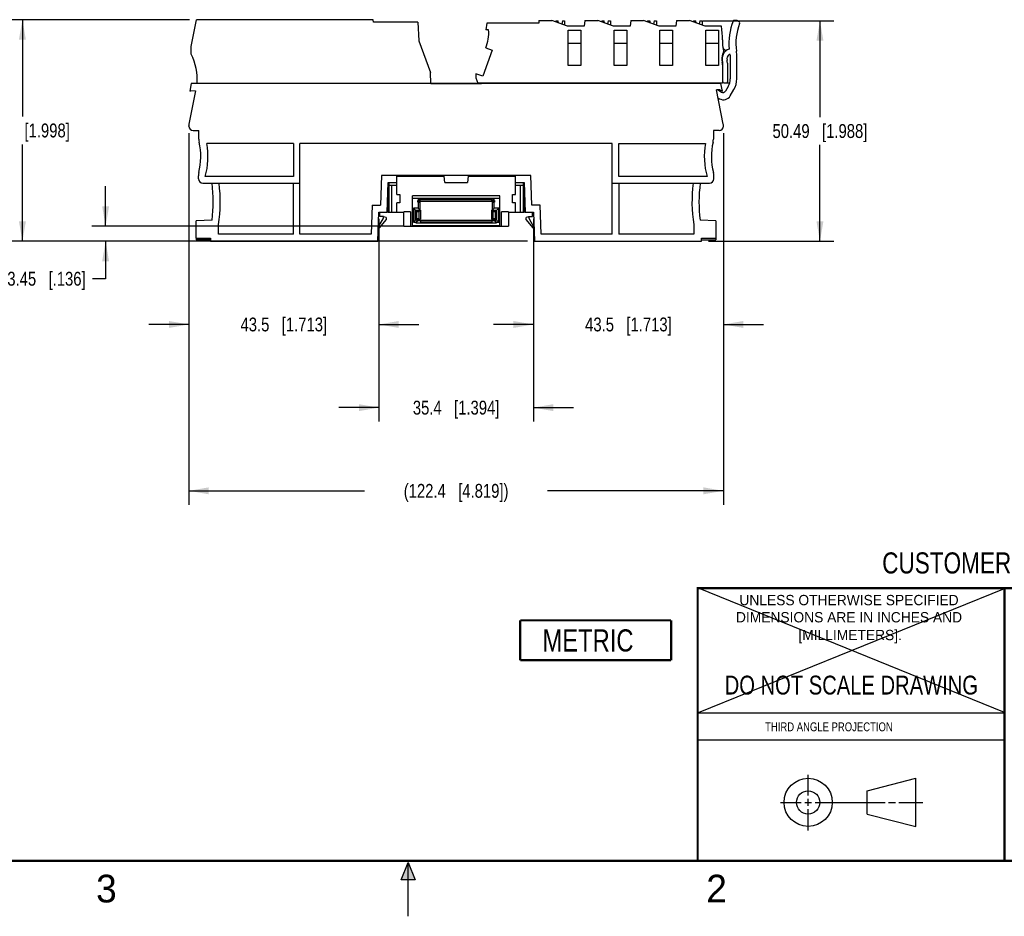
# Model space of a CAD drawing. Header units: inches. Extents: x 0 to 22, y 0 to 17.
# Tile 13 of 24: x 7.5 to 16.4, y 0 to 8.1. Entities that reach past the tile are written whole.
import ezdxf

# ---------------------------------------------------------------- set-up
doc = ezdxf.new("R2010")
doc.units = ezdxf.units.IN
doc.header["$LTSCALE"] = 1.21
doc.header["$MEASUREMENT"] = 0
doc.layers.get('0').update_dxf_attribs({"linetype": 'CONTINUOUS'})
doc.layers.add('DETAIL', color=7, linetype='CONTINUOUS')
doc.layers.add('DIMENSIONS', color=7, linetype='CONTINUOUS')
doc.styles.get("Standard").update_dxf_attribs({"font": 'txt', "width": 0.8})
doc.styles.add('TEXTSTYLE_2', font='txt')
doc.dimstyles.new('DIMSTYLE_1', dxfattribs={"dimtxt": 0.125, "dimasz": 0.18, "dimexe": 0.125, "dimexo": 0.0625, "dimgap": 0.0625, "dimtad": 0, "dimtih": 1, "dimtoh": 1, "dimdsep": 46, "dimtxsty": 'STANDARD', "dimblk": '_FILLED', "dimblk1": '_FILLED', "dimblk2": '_FILLED', "dimcen": 0.09, "dimadec": 0, "dimazin": 0, "dimtp": 0.02, "dimtm": 0.02, "dimtfac": 1, "dimtofl": 0, "dimtmove": 0, "dimatfit": 3, "dimldrblk": '_FILLED', "dimfxl": 1, "dimtolj": 1, "dimarcsym": 0})

# ---------------------------------------------------------------- blocks, each defined once
blk = doc.blocks.new('_FILLED')
at = {"color": 0, "linetype": 'BYBLOCK'}
blk.add_solid([(0, 0), (-1, 0.174), (-1, -0.174)], dxfattribs=at)
blk = doc.blocks.new('*D5')
at = {"layer": 'DIMENSIONS', "color": 2, "linetype": 'CONTINUOUS'}
for p, q in [((9.0285, 8.0844), (7.3982, 8.0844)), ((7.5232, 8.0844), (7.5232, 7.2104)), ((7.5232, 6.0864), (7.5232, 6.9604)), ((12.0763, 6.0864), (7.3982, 6.0864))]:
    blk.add_line(p, q, dxfattribs=at)
at = {"layer": 'DIMENSIONS', "color": 2, "linetype": 'CONTINUOUS', "xscale": 0.18, "yscale": 0.18, "zscale": 0.18}
for p, rotation in [((7.5232, 8.0844), 90), ((7.5232, 6.0864), 270)]:
    blk.add_blockref('_FILLED', p, dxfattribs=dict(at, rotation=rotation))
at = {"layer": 'DIMENSIONS', "color": 2, "linetype": 'CONTINUOUS', "insert": (7.5232, 7.1479), "char_height": 0.125, "width": 1.325, "attachment_point": 2, "line_spacing_factor": 0.9}
blk.add_mtext('50.75{\\Ftxt.shx;\\W1.000000;\\H0.125000; }[1.998]', dxfattribs=at)
blk = doc.blocks.new('*D6')
at = {"layer": 'DIMENSIONS', "color": 2, "linetype": 'CONTINUOUS'}
for p, q in [((9.0232, 7.0613), (9.0232, 5.2114)), ((10.7358, 6.2876), (10.7358, 5.2114)), ((9.0232, 5.3364), (8.6632, 5.3364)), ((10.7358, 5.3364), (11.0958, 5.3364))]:
    blk.add_line(p, q, dxfattribs=at)
at = {"layer": 'DIMENSIONS', "color": 2, "linetype": 'CONTINUOUS', "xscale": 0.18, "yscale": 0.18, "zscale": 0.18}
blk.add_blockref('_FILLED', (9.0232, 5.3364), dxfattribs=at)
at = {"layer": 'DIMENSIONS', "color": 2, "linetype": 'CONTINUOUS', "xscale": 0.18, "yscale": 0.18, "zscale": 0.18, "rotation": 180}
blk.add_blockref('_FILLED', (10.7358, 5.3364), dxfattribs=at)
at = {"layer": 'DIMENSIONS', "color": 2, "linetype": 'CONTINUOUS', "insert": (9.8795, 5.3989), "char_height": 0.125, "width": 1.225, "attachment_point": 2, "line_spacing_factor": 0.9}
blk.add_mtext('43.5{\\Ftxt.shx;\\W1.000000;\\H0.125000; }[1.713]', dxfattribs=at)
blk = doc.blocks.new('*D7')
at = {"layer": 'DIMENSIONS', "color": 2, "linetype": 'CONTINUOUS'}
for p, q in [((10.7358, 6.2876), (10.7358, 4.4614)), ((12.1295, 6.2876), (12.1295, 4.4614)), ((10.7358, 4.5864), (10.3758, 4.5864)), ((12.1295, 4.5864), (12.4895, 4.5864))]:
    blk.add_line(p, q, dxfattribs=at)
at = {"layer": 'DIMENSIONS', "color": 2, "linetype": 'CONTINUOUS', "xscale": 0.18, "yscale": 0.18, "zscale": 0.18}
blk.add_blockref('_FILLED', (10.7358, 4.5864), dxfattribs=at)
at = {"layer": 'DIMENSIONS', "color": 2, "linetype": 'CONTINUOUS', "xscale": 0.18, "yscale": 0.18, "zscale": 0.18, "rotation": 180}
blk.add_blockref('_FILLED', (12.1295, 4.5864), dxfattribs=at)
at = {"layer": 'DIMENSIONS', "color": 2, "linetype": 'CONTINUOUS', "insert": (11.4327, 4.6489), "char_height": 0.125, "width": 1.225, "attachment_point": 2, "line_spacing_factor": 0.9}
blk.add_mtext('35.4{\\Ftxt.shx;\\W1.000000;\\H0.125000; }[1.394]', dxfattribs=at)
blk = doc.blocks.new('*D8')
at = {"layer": 'DIMENSIONS', "color": 2, "linetype": 'CONTINUOUS'}
for p, q in [((13.8421, 7.0613), (13.8421, 5.2114)), ((12.1295, 6.2876), (12.1295, 5.2114)), ((12.1295, 5.3364), (11.7695, 5.3364)), ((13.8421, 5.3364), (14.2021, 5.3364))]:
    blk.add_line(p, q, dxfattribs=at)
at = {"layer": 'DIMENSIONS', "color": 2, "linetype": 'CONTINUOUS', "xscale": 0.18, "yscale": 0.18, "zscale": 0.18}
blk.add_blockref('_FILLED', (12.1295, 5.3364), dxfattribs=at)
at = {"layer": 'DIMENSIONS', "color": 2, "linetype": 'CONTINUOUS', "xscale": 0.18, "yscale": 0.18, "zscale": 0.18, "rotation": 180}
blk.add_blockref('_FILLED', (13.8421, 5.3364), dxfattribs=at)
at = {"layer": 'DIMENSIONS', "color": 2, "linetype": 'CONTINUOUS', "insert": (12.9858, 5.3989), "char_height": 0.125, "width": 1.225, "attachment_point": 2, "line_spacing_factor": 0.9}
blk.add_mtext('43.5{\\Ftxt.shx;\\W1.000000;\\H0.125000; }[1.713]', dxfattribs=at)
blk = doc.blocks.new('*D9')
at = {"layer": 'DIMENSIONS', "color": 2, "linetype": 'CONTINUOUS'}
for p, q in [((9.0232, 7.0613), (9.0232, 3.7114)), ((13.8421, 7.0613), (13.8421, 3.7114)), ((9.0232, 3.8364), (10.6077, 3.8364)), ((13.8421, 3.8364), (12.2577, 3.8364))]:
    blk.add_line(p, q, dxfattribs=at)
at = {"layer": 'DIMENSIONS', "color": 2, "linetype": 'CONTINUOUS', "xscale": 0.18, "yscale": 0.18, "zscale": 0.18, "rotation": 180.0000000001}
blk.add_blockref('_FILLED', (9.0232, 3.8364), dxfattribs=at)
at = {"layer": 'DIMENSIONS', "color": 2, "linetype": 'CONTINUOUS', "xscale": 0.18, "yscale": 0.18, "zscale": 0.18}
blk.add_blockref('_FILLED', (13.8421, 3.8364), dxfattribs=at)
at = {"layer": 'DIMENSIONS', "color": 2, "linetype": 'CONTINUOUS', "insert": (11.4327, 3.8989), "char_height": 0.125, "width": 1.525, "attachment_point": 2, "line_spacing_factor": 0.9}
blk.add_mtext('(122.4{\\Ftxt.shx;\\W1.000000;\\H0.125000; }[4.819])', dxfattribs=at)
blk = doc.blocks.new('*D10')
at = {"layer": 'DIMENSIONS', "color": 2, "linetype": 'CONTINUOUS'}
for p, q in [((8.2732, 6.2222), (8.2732, 6.5822)), ((10.9599, 6.2222), (8.1482, 6.2222)), ((9.1576, 6.0864), (8.1482, 6.0864)), ((8.2732, 6.0864), (8.2732, 5.7486)), ((8.2732, 5.7486), (8.1557, 5.7486))]:
    blk.add_line(p, q, dxfattribs=at)
at = {"layer": 'DIMENSIONS', "color": 2, "linetype": 'CONTINUOUS', "xscale": 0.18, "yscale": 0.18, "zscale": 0.18}
for p, rotation in [((8.2732, 6.2222), 270), ((8.2732, 6.0864), 90)]:
    blk.add_blockref('_FILLED', p, dxfattribs=dict(at, rotation=rotation))
at = {"layer": 'DIMENSIONS', "color": 2, "linetype": 'CONTINUOUS', "insert": (8.0932, 5.8111), "char_height": 0.125, "width": 1.125, "attachment_point": 3, "line_spacing_factor": 0.9}
blk.add_mtext('3.45{\\Ftxt.shx;\\W1.000000;\\H0.125000; }[.136]', dxfattribs=at)
blk = doc.blocks.new('*D11')
at = {"layer": 'DIMENSIONS', "color": 2, "linetype": 'CONTINUOUS'}
for p, q in [((13.6552, 8.0742), (14.8372, 8.0742)), ((14.7122, 8.0742), (14.7122, 7.2053)), ((14.7122, 6.0864), (14.7122, 6.9553)), ((13.7078, 6.0864), (14.8372, 6.0864))]:
    blk.add_line(p, q, dxfattribs=at)
at = {"layer": 'DIMENSIONS', "color": 2, "linetype": 'CONTINUOUS', "xscale": 0.18, "yscale": 0.18, "zscale": 0.18}
for p, rotation in [((14.7122, 8.0742), 90), ((14.7122, 6.0864), 270)]:
    blk.add_blockref('_FILLED', p, dxfattribs=dict(at, rotation=rotation))
at = {"layer": 'DIMENSIONS', "color": 2, "linetype": 'CONTINUOUS', "insert": (14.7122, 7.1428), "char_height": 0.125, "width": 1.325, "attachment_point": 2, "line_spacing_factor": 0.9}
blk.add_mtext('50.49{\\Ftxt.shx;\\W1.000000;\\H0.125000; }[1.988]', dxfattribs=at)
blk = doc.blocks.new('METRIC_BL2', base_point=(12.6902, 2.4887))
at = {"layer": 'DETAIL', "color": 7, "linetype": 'CONTINUOUS', "const_width": 0.02}
for points in [[(12.0102, 2.6687), (13.3702, 2.6687)], [(12.0102, 2.6687), (12.0102, 2.3087)], [(13.3702, 2.6687), (13.3702, 2.3087)], [(12.0102, 2.3087), (13.3702, 2.3087)]]:
    blk.add_lwpolyline(points, dxfattribs=at)
at = {"layer": 'DETAIL', "color": 2, "linetype": 'CONTINUOUS', "width": 0.8}
blk.add_text('METRIC', height=0.2, dxfattribs=at).set_placement((12.2115, 2.3876))

msp = doc.modelspace()

# ---------------------------------------------------------------- hatches: boundary and pattern name
at = {"linetype": 'CONTINUOUS'}
msp.add_hatch(color=2, dxfattribs=at).paths.add_polyline_path([(10.9375, 0.3287), (11, 0.485), (11.0625, 0.3287)])

# ---------------------------------------------------------------- linework, layer by layer
at = {"color": 7, "linetype": 'CONTINUOUS'}
for p, q in [((9.0429, 7.844), (9.091, 8.0844)), ((10.6857, 8.0844), (9.091, 8.0844)), ((10.6886, 8.0608), (10.6857, 8.0844)), ((13.9583, 8.0772), (13.9408, 8.0784)), ((11.0887, 8.0608), (10.6886, 8.0608)), ((11.0887, 8.0608), (11.0975, 7.8934)), ((11.7083, 8.0529), (11.701, 7.9939)), ((11.7258, 7.9939), (11.701, 7.9939)), ((12.1768, 8.0529), (11.7083, 8.0529)), ((12.1797, 8.0765), (12.1768, 8.0529)), ((12.1797, 8.0765), (12.296, 8.0765)), ((12.4367, 8.0253), (12.296, 8.0765)), ((12.3323, 8.0742), (12.3323, 8.0633)), ((12.3323, 8.0742), (12.3526, 8.0742)), ((12.357, 8.0544), (12.3526, 8.0742)), ((12.3907, 8.0742), (12.3842, 8.0445)), ((12.3907, 8.0742), (12.411, 8.0742)), ((12.411, 8.0742), (12.411, 8.0347)), ((12.5868, 8.0253), (12.4367, 8.0253)), ((12.4425, 7.9899), (12.5567, 7.9899)), ((12.4425, 7.671), (12.4425, 7.9899)), ((12.5567, 7.9899), (12.5567, 7.671)), ((12.5931, 8.0765), (12.5868, 8.0253)), ((12.5931, 8.0765), (12.7094, 8.0765)), ((12.8501, 8.0253), (12.7094, 8.0765)), ((12.7457, 8.0742), (12.766, 8.0742)), ((12.7457, 8.0742), (12.7457, 8.0633)), ((12.7704, 8.0544), (12.766, 8.0742)), ((12.8041, 8.0742), (12.7975, 8.0445)), ((12.8041, 8.0742), (12.8244, 8.0742)), ((12.8244, 8.0742), (12.8244, 8.0347)), ((13.0002, 8.0253), (12.8501, 8.0253)), ((12.8559, 7.9899), (12.9701, 7.9899)), ((12.8559, 7.671), (12.8559, 7.9899)), ((12.9701, 7.9899), (12.9701, 7.671)), ((13.0065, 8.0765), (13.0002, 8.0253)), ((13.0065, 8.0765), (13.1228, 8.0765)), ((13.2634, 8.0253), (13.1228, 8.0765)), ((13.1591, 8.0742), (13.1794, 8.0742)), ((13.1591, 8.0742), (13.1591, 8.0633)), ((13.1837, 8.0544), (13.1794, 8.0742)), ((13.2175, 8.0742), (13.2109, 8.0445)), ((13.2175, 8.0742), (13.2378, 8.0742)), ((13.2378, 8.0742), (13.2378, 8.0347)), ((13.4136, 8.0253), (13.2634, 8.0253)), ((13.2693, 7.9899), (13.3835, 7.9899)), ((13.2693, 7.671), (13.2693, 7.9899)), ((13.3835, 7.9899), (13.3835, 7.671)), ((13.4198, 8.0765), (13.4136, 8.0253)), ((13.4198, 8.0765), (13.5362, 8.0765)), ((13.6768, 8.0253), (13.5362, 8.0765)), ((13.5725, 8.0742), (13.5927, 8.0742)), ((13.5725, 8.0742), (13.5725, 8.0633)), ((13.5971, 8.0544), (13.5927, 8.0742)), ((13.6309, 8.0742), (13.6243, 8.0445)), ((13.6309, 8.0742), (13.6512, 8.0742)), ((13.6512, 8.0742), (13.6512, 8.0347)), ((13.8246, 8.0253), (13.6768, 8.0253)), ((13.6827, 7.9899), (13.7969, 7.9899)), ((13.6827, 7.671), (13.6827, 7.9899)), ((13.7969, 7.9899), (13.7969, 7.671)), ((13.9861, 8.0607), (13.9831, 8.0644)), ((13.8343, 7.9021), (13.8343, 7.8512)), ((9.0429, 7.7734), (9.0429, 7.844)), ((11.0975, 7.8934), (11.2012, 7.6084)), ((11.7009, 7.8294), (11.7587, 7.8083)), ((12.5567, 7.8698), (12.4425, 7.8698)), ((12.9701, 7.8698), (12.8559, 7.8698)), ((13.3835, 7.8698), (13.2693, 7.8698)), ((13.7969, 7.8698), (13.6827, 7.8698)), ((11.7587, 7.8083), (11.6735, 7.5743)), ((13.9032, 7.766), (13.9032, 7.5521)), ((13.9622, 7.5521), (13.9622, 7.7557)), ((12.5567, 7.671), (12.4425, 7.671)), ((12.9701, 7.671), (12.8559, 7.671)), ((13.3835, 7.671), (13.2693, 7.671)), ((13.7969, 7.671), (13.6827, 7.671)), ((13.8343, 7.6778), (13.8343, 7.5135)), ((13.8369, 7.5234), (13.8369, 7.6887)), ((13.8776, 7.6938), (13.8776, 7.5234)), ((11.2038, 7.5096), (11.2012, 7.6084)), ((11.6099, 7.5975), (11.6099, 7.5608)), ((11.6735, 7.5743), (11.6099, 7.5975)), ((11.6099, 7.5608), (11.6295, 7.5135)), ((13.8343, 7.5883), (13.8369, 7.5883)), ((9.0453, 7.5096), (9.0313, 7.4394)), ((13.8201, 7.5096), (9.0453, 7.5096)), ((11.2038, 7.5104), (11.661, 7.5104)), ((13.8343, 7.5135), (11.6295, 7.5135)), ((11.7172, 7.5135), (11.7172, 7.5096)), ((13.7949, 7.5135), (13.7949, 7.5096)), ((13.8343, 7.4387), (13.8201, 7.5096)), ((13.8448, 7.5155), (13.8982, 7.5155)), ((13.8847, 7.4832), (13.8605, 7.4413)), ((9.0847, 7.4431), (9.0248, 7.143)), ((9.0313, 7.4394), (9.0423, 7.4446)), ((9.0423, 7.4446), (9.0847, 7.4431)), ((13.8089, 7.4505), (13.7792, 7.4505)), ((13.8406, 7.143), (13.7792, 7.4505)), ((13.8229, 7.4312), (13.7894, 7.4505)), ((13.7932, 7.3801), (13.807, 7.3722)), ((13.8089, 7.4505), (13.8343, 7.4387)), ((13.9038, 7.3981), (13.9358, 7.4537)), ((9.0232, 7.1238), (9.0232, 7.1275)), ((13.8421, 7.1238), (13.8421, 7.1275)), ((9.0626, 7.0844), (9.1138, 7.0844)), ((9.1138, 7.0063), (9.1138, 7.0844)), ((13.8028, 7.0844), (13.7516, 7.0844)), ((13.7516, 7.0844), (13.7516, 7.0063)), ((9.9662, 6.9683), (9.1853, 6.9683)), ((9.9662, 6.9683), (9.9662, 6.669)), ((10.0252, 6.1494), (10.0252, 6.9683)), ((12.8402, 6.9683), (10.0252, 6.9683)), ((12.8402, 6.1494), (12.8402, 6.9683)), ((12.8992, 6.9683), (13.6801, 6.9683)), ((12.8992, 6.669), (12.8992, 6.9683)), ((9.1099, 6.6494), (9.1099, 6.6775)), ((9.9662, 6.669), (9.1704, 6.669)), ((10.7597, 6.6789), (10.7504, 6.4114)), ((12.1057, 6.6789), (10.7597, 6.6789)), ((10.8973, 6.5076), (10.8973, 6.675)), ((10.8973, 6.675), (11.3246, 6.675)), ((11.3298, 6.6159), (11.3246, 6.675)), ((11.5408, 6.675), (11.5356, 6.6159)), ((11.5408, 6.675), (11.9681, 6.675)), ((11.9681, 6.5076), (11.9681, 6.675)), ((12.115, 6.4114), (12.1057, 6.6789)), ((13.695, 6.669), (12.8992, 6.669)), ((13.7555, 6.6494), (13.7555, 6.6775)), ((9.1492, 6.61), (10.0252, 6.61)), ((9.9662, 6.1494), (9.9662, 6.61)), ((10.8113, 6.3501), (10.8206, 6.6159)), ((10.8204, 6.6111), (10.8204, 6.566)), ((10.8206, 6.6159), (10.8973, 6.6159)), ((10.8273, 6.6159), (10.8273, 6.3501)), ((10.8273, 6.5923), (10.8973, 6.5923)), ((10.8539, 6.3501), (10.8539, 6.5923)), ((11.3298, 6.6159), (11.5356, 6.6159)), ((11.9681, 6.6159), (12.0448, 6.6159)), ((11.9681, 6.5923), (12.0381, 6.5923)), ((12.0114, 6.5923), (12.0114, 6.3501)), ((12.0381, 6.6159), (12.0381, 6.3501)), ((12.0448, 6.6159), (12.0541, 6.3501)), ((12.045, 6.566), (12.045, 6.6111)), ((12.8402, 6.61), (13.7162, 6.61)), ((12.8992, 6.61), (12.8992, 6.1494)), ((10.8161, 6.3501), (10.8161, 6.4883)), ((10.8188, 6.566), (10.8204, 6.566)), ((10.8973, 6.5076), (10.9248, 6.5076)), ((10.9248, 6.5076), (10.9248, 6.4328)), ((11.8254, 6.4954), (11.04, 6.4954)), ((11.04, 6.2297), (11.04, 6.4954)), ((11.8254, 6.2297), (11.8254, 6.4954)), ((11.9405, 6.5076), (11.9681, 6.5076)), ((11.9405, 6.4328), (11.9405, 6.5076)), ((12.0466, 6.566), (12.045, 6.566)), ((12.0493, 6.3501), (12.0493, 6.4883)), ((10.6749, 6.4114), (10.6658, 6.1494)), ((10.6749, 6.4114), (10.7504, 6.4114)), ((10.8973, 6.3501), (10.8973, 6.4328)), ((10.9248, 6.4328), (10.8973, 6.4328)), ((11.04, 6.4757), (11.8254, 6.4757)), ((11.0882, 6.4541), (11.1099, 6.4541)), ((11.0882, 6.4383), (11.0882, 6.4541)), ((11.0882, 6.4383), (11.1089, 6.4383)), ((11.1089, 6.4541), (11.0906, 6.4724)), ((11.7748, 6.4724), (11.0906, 6.4724)), ((11.0906, 6.4724), (11.0906, 6.4541)), ((11.0906, 6.4383), (11.0906, 6.3848)), ((11.0936, 6.4541), (11.0936, 6.4482)), ((11.0936, 6.4482), (11.7717, 6.4482)), ((11.1089, 6.3665), (11.1089, 6.4383)), ((11.1099, 6.471), (11.7512, 6.471)), ((11.1099, 6.4482), (11.1099, 6.471)), ((11.1099, 6.4696), (11.7512, 6.4696)), ((11.1099, 6.4639), (11.7512, 6.4639)), ((11.7512, 6.471), (11.7512, 6.4482)), ((11.7512, 6.4541), (11.7772, 6.4541)), ((11.7748, 6.4724), (11.7565, 6.4541)), ((11.7565, 6.4383), (11.7772, 6.4383)), ((11.7565, 6.4383), (11.7565, 6.3665)), ((11.7717, 6.4482), (11.7717, 6.4541)), ((11.7748, 6.4541), (11.7748, 6.4724)), ((11.7748, 6.3848), (11.7748, 6.4383)), ((11.7772, 6.4541), (11.7772, 6.4383)), ((11.968, 6.4328), (11.9405, 6.4328)), ((11.968, 6.3501), (11.968, 6.4328)), ((12.1904, 6.4114), (12.115, 6.4114)), ((12.1996, 6.1494), (12.1904, 6.4114)), ((10.7266, 6.0864), (10.7358, 6.3501)), ((10.7358, 6.3501), (10.8113, 6.3501)), ((10.7437, 6.3108), (10.7437, 6.3501)), ((10.7791, 6.3108), (10.7437, 6.3108)), ((10.8028, 6.2998), (10.7789, 6.3069)), ((10.7791, 6.3108), (10.7791, 6.3075)), ((10.8161, 6.3501), (10.961, 6.3501)), ((11.0224, 6.3521), (10.961, 6.3521)), ((10.961, 6.2222), (10.961, 6.3521)), ((11.0224, 6.3521), (11.0224, 6.2222)), ((11.0906, 6.3848), (11.0492, 6.3848)), ((11.0793, 6.3547), (11.0492, 6.3848)), ((11.0492, 6.3848), (11.0492, 6.2596)), ((11.0675, 6.3665), (11.1128, 6.3665)), ((11.0675, 6.2779), (11.0675, 6.3665)), ((11.0793, 6.3547), (11.101, 6.3547)), ((11.0793, 6.2897), (11.0793, 6.3547)), ((11.1089, 6.3665), (11.0906, 6.3848)), ((11.101, 6.3547), (11.1128, 6.3665)), ((11.101, 6.2897), (11.101, 6.3547)), ((11.1128, 6.3665), (11.1128, 6.2868)), ((11.7526, 6.3665), (11.7978, 6.3665)), ((11.7526, 6.3665), (11.7644, 6.3547)), ((11.7526, 6.3665), (11.7526, 6.2868)), ((11.7748, 6.3848), (11.7565, 6.3665)), ((11.7644, 6.3547), (11.786, 6.3547)), ((11.7644, 6.3547), (11.7644, 6.2897)), ((11.8162, 6.3848), (11.7748, 6.3848)), ((11.786, 6.3547), (11.8162, 6.3848)), ((11.786, 6.3547), (11.786, 6.2897)), ((11.7978, 6.3665), (11.7978, 6.2779)), ((11.8162, 6.2596), (11.8162, 6.3848)), ((11.9044, 6.3521), (11.843, 6.3521)), ((11.843, 6.2222), (11.843, 6.3521)), ((11.9044, 6.3521), (11.9044, 6.2222)), ((11.9044, 6.3501), (12.0493, 6.3501)), ((12.0541, 6.3501), (12.1295, 6.3501)), ((12.0864, 6.3069), (12.0626, 6.2998)), ((12.0862, 6.3108), (12.1217, 6.3108)), ((12.0862, 6.3108), (12.0862, 6.3075)), ((12.1217, 6.3108), (12.1217, 6.3501)), ((12.1295, 6.3501), (12.1388, 6.0864)), ((9.233, 6.2764), (9.0902, 6.2714)), ((9.0902, 6.1139), (9.0902, 6.2714)), ((9.291, 6.1494), (9.291, 6.2372)), ((10.7304, 6.1932), (10.8028, 6.2795)), ((10.7311, 6.2137), (10.7739, 6.2879)), ((10.8028, 6.2998), (10.8028, 6.2795)), ((10.961, 6.2222), (11.9044, 6.2222)), ((11.04, 6.2297), (11.8254, 6.2297)), ((11.0793, 6.2897), (11.0492, 6.2596)), ((11.0492, 6.2596), (11.0699, 6.2596)), ((11.0941, 6.2779), (11.0675, 6.2779)), ((11.0882, 6.2779), (11.0699, 6.2596)), ((11.0882, 6.271), (11.0699, 6.2527)), ((11.0699, 6.2596), (11.0699, 6.2527)), ((11.0699, 6.2527), (11.7955, 6.2527)), ((11.101, 6.2897), (11.0793, 6.2897)), ((11.0882, 6.271), (11.0882, 6.2779)), ((11.1142, 6.271), (11.0882, 6.271)), ((11.0941, 6.2868), (11.1128, 6.2868)), ((11.0941, 6.271), (11.0941, 6.2868)), ((11.0941, 6.2769), (11.7713, 6.2769)), ((11.1039, 6.2868), (11.101, 6.2897)), ((11.1142, 6.2541), (11.1142, 6.2769)), ((11.1142, 6.2612), (11.7555, 6.2612)), ((11.7555, 6.2555), (11.1142, 6.2555)), ((11.7555, 6.2541), (11.1142, 6.2541)), ((11.7526, 6.2868), (11.7713, 6.2868)), ((11.7555, 6.2769), (11.7555, 6.2541)), ((11.7772, 6.271), (11.7555, 6.271)), ((11.7644, 6.2897), (11.7614, 6.2868)), ((11.786, 6.2897), (11.7644, 6.2897)), ((11.7713, 6.271), (11.7713, 6.2868)), ((11.7978, 6.2779), (11.7713, 6.2779)), ((11.7955, 6.2596), (11.7772, 6.2779)), ((11.7772, 6.2779), (11.7772, 6.271)), ((11.7955, 6.2527), (11.7772, 6.271)), ((11.786, 6.2897), (11.8162, 6.2596)), ((11.7955, 6.2596), (11.8162, 6.2596)), ((11.7955, 6.2527), (11.7955, 6.2596)), ((12.0626, 6.2795), (12.0626, 6.2998)), ((12.0626, 6.2795), (12.135, 6.1932)), ((12.0915, 6.2879), (12.1343, 6.2137)), ((13.5744, 6.2372), (13.5744, 6.1494)), ((13.7752, 6.2714), (13.6324, 6.2764)), ((13.7752, 6.2714), (13.7752, 6.1139)), ((9.9662, 6.1494), (9.291, 6.1494)), ((10.6658, 6.1494), (10.0252, 6.1494)), ((12.8402, 6.1494), (12.1996, 6.1494)), ((13.5744, 6.1494), (12.8992, 6.1494)), ((9.0902, 6.1139), (9.2201, 6.1139)), ((9.0906, 6.1139), (9.0906, 6.0992)), ((9.2201, 6.0992), (9.0906, 6.0992)), ((9.2201, 6.1139), (9.2201, 6.0864)), ((9.2201, 6.0864), (10.7266, 6.0864)), ((12.1388, 6.0864), (13.6453, 6.0864)), ((13.6453, 6.1139), (13.7752, 6.1139)), ((13.6453, 6.0864), (13.6453, 6.1139)), ((13.6453, 6.0992), (13.7748, 6.0992)), ((13.7748, 6.1139), (13.7748, 6.0992)), ((15.1374, 1.132), (15.5769, 1.2447)), ((15.5769, 0.8105), (15.5769, 1.2447)), ((15.1374, 0.9219), (15.1374, 1.132)), ((15.1374, 0.9219), (15.5769, 0.8105))]:
    msp.add_line(p, q, dxfattribs=at)
at = {"color": 2, "linetype": 'CONTINUOUS'}
for p, q in [((13.61, 1.835), (16.375, 1.835)), ((16.375, 1.5888), (13.61, 1.5888)), ((14.6059, 1.0901), (14.6059, 1.2769)), ((14.3557, 1.0276), (14.5434, 1.0276)), ((14.5747, 1.0276), (14.6372, 1.0276)), ((14.6059, 0.9964), (14.6059, 1.0589)), ((14.6684, 1.0276), (15.2987, 1.0276)), ((15.3299, 1.0276), (15.3924, 1.0276)), ((15.4237, 1.0276), (15.6394, 1.0276)), ((14.6059, 0.7723), (14.6059, 0.9651)), ((10.9375, 0.3287), (11, 0.485)), ((11, 0.485), (11.0625, 0.3287)), ((11, 0), (11, 0.485)), ((11.0625, 0.3287), (10.9375, 0.3287))]:
    msp.add_line(p, q, dxfattribs=at)
at = {"color": 7, "linetype": 'CONTINUOUS', "const_width": 0.02}
for points in [[(13.6, 2.9595), (21.5, 2.96)], [(13.61, 0.5), (13.61, 2.96)], [(16.375, 2.96), (16.375, 0.5)], [(0.5, 0.5), (21.5, 0.5)]]:
    msp.add_lwpolyline(points, dxfattribs=at)
at = {"color": 7, "linetype": 'CONTINUOUS'}
for centre, radius in [((14.6059, 1.0276), 0.2171), ((14.6054, 1.0269), 0.105)]:
    msp.add_circle(centre, radius, dxfattribs=at)
for centre, radius, start, end in [((13.94, 8.0666), 0.0118, 86, 158.83158), ((13.9558, 8.0418), 0.0354, 39.5, 86), ((11.3505, 7.9666), 0.3763, 338.60432, 4.14837), ((13.0469, 7.9021), 0.7874, 0, 9.00516), ((14.4503, 7.869), 0.5591, 158.83158, 185.10759), ((14.4503, 7.869), 0.4961, 158.73364, 188.03252), ((13.977, 8.0532), 0.0118, 338.73364, 39.5), ((13.9248, 7.7301), 0.0945, 109.36298, 198.01159), ((13.8805, 7.8512), 0.0463, 180, 255.58845), ((13.7817, 7.8047), 0.063, 332.4814, 25.18631), ((8.6365, 7.5523), 0.4627, 354.70812, 28.54645), ((13.9248, 7.7301), 0.0984, 152.4814, 197.14621), ((13.9248, 7.7301), 0.0512, 127.49525, 192.3808), ((13.8973, 7.766), 0.00591, 0, 127.49525), ((13.6473, 7.7557), 0.315, 0, 8.03252), ((13.7555, 7.6778), 0.0787, 0, 17.14621), ((13.7975, 7.6887), 0.0394, 0, 18.01159), ((13.7595, 7.6938), 0.1181, 0, 12.3808), ((13.85, 7.5726), 0.0157, 146.45466, 180), ((13.7654, 7.5521), 0.1378, 330, 360), ((13.7654, 7.5521), 0.1969, 330, 360), ((13.8448, 7.5234), 0.00787, 180, 270), ((13.8697, 7.5234), 0.00787, 270, 360), ((13.8424, 7.4336), 0.0709, 240, 330), ((13.8366, 7.4551), 0.0276, 240, 330), ((9.102, 7.1275), 0.0787, 168.7, 180), ((9.0626, 7.1238), 0.0394, 180, 270), ((13.8028, 7.1238), 0.0394, 270, 360), ((13.7634, 7.1275), 0.0787, 0, 11.3), ((8.5386, 6.8501), 0.5925, 345.93727, 12.69064), ((9.2319, 7.0063), 0.1181, 180, 192.69064), ((8.5465, 6.8501), 0.6496, 343.81213, 10.47568), ((14.3189, 6.8501), 0.6496, 169.52432, 196.18787), ((14.3267, 6.8501), 0.5925, 167.30936, 194.06273), ((13.6335, 7.0063), 0.1181, 347.30936, 360), ((9.228, 6.6775), 0.1181, 165.93727, 180), ((13.6374, 6.6775), 0.1181, 0, 14.06273), ((9.1492, 6.6494), 0.0394, 180, 270), ((7.9839, 6.4407), 1.2598, 352.50629, 7.72248), ((7.9839, 6.4407), 1.3228, 351.15027, 7.35266), ((14.8815, 6.4407), 1.3228, 172.64734, 188.84973), ((14.8815, 6.4407), 1.2598, 172.27752, 187.49371), ((13.7162, 6.6494), 0.0394, 270, 360), ((10.7398, 6.3075), 0.0394, 330, 360), ((12.1256, 6.3075), 0.0394, 180, 210)]:
    msp.add_arc(centre, radius, start, end, dxfattribs=at)
at = {"layer": 'DETAIL', "color": 7, "linetype": 'CONTINUOUS'}
for p, q in [((13.6138, 2.9631), (16.3731, 1.8392)), ((16.3731, 2.9535), (13.6138, 1.8343))]:
    msp.add_line(p, q, dxfattribs=at)

# ---------------------------------------------------------------- block references
at = {"layer": 'DETAIL', "color": 2, "linetype": 'CONTINUOUS'}
msp.add_blockref('METRIC_BL2', (12.6902, 2.4887), dxfattribs=at)

# ---------------------------------------------------------------- texts
at = {"color": 7, "linetype": 'CONTINUOUS', "attachment_point": 2, "line_spacing_factor": 0.9}
for s, insert, char_height, width in [('CUSTOMER DRAWING', (16.3742, 3.2811), 0.19, 2.432), ('DO NOT SCALE DRAWING', (14.9953, 2.1698), 0.17, 2.72)]:
    msp.add_mtext(s, dxfattribs=dict(at, insert=insert, char_height=char_height, width=width))
at = {"color": 2, "linetype": 'CONTINUOUS', "line_spacing_factor": 0.9, "style": 'TEXTSTYLE_2'}
for s, insert, char_height, width, attachment_point in [('UNLESS OTHERWISE SPECIFIED', (14.9742, 2.8979), 0.093, 2.418, 2), ('DIMENSIONS ARE IN INCHES AND', (14.9742, 2.7431), 0.093, 2.604, 2), ('[MILLIMETERS].', (14.9844, 2.5829), 0.093, 1.302, 2), ('3', (8.1875, 0.375), 0.25, 0.25, 1), ('2', (13.6875, 0.375), 0.25, 0.25, 1)]:
    msp.add_mtext(s, dxfattribs=dict(at, insert=insert, char_height=char_height, width=width, attachment_point=attachment_point))
at = {"color": 2, "linetype": 'CONTINUOUS', "insert": (14.2178, 1.7486), "char_height": 0.08, "width": 1.408, "attachment_point": 1, "line_spacing_factor": 0.9}
msp.add_mtext('THIRD ANGLE PROJECTION', dxfattribs=at)

# ---------------------------------------------------------------- dimensions: what is measured, and where the dimension line sits
at = {"layer": 'DIMENSIONS', "color": 2, "linetype": 'CONTINUOUS'}
for base, p1, p2, angle, picture, middle in [((7.5232, 6.0864), (9.091, 8.0844), (12.1388, 6.0864), 270, '*D5', (7.5232, 7.0854)), ((14.7122, 8.0742), (13.6453, 6.0864), (13.5927, 8.0742), 90, '*D11', (14.7122, 7.0803)), ((12.1295, 5.3364), (13.8421, 7.1238), (12.1295, 6.3501), 180, '*D8', (12.9858, 5.3364)), ((8.2732, 6.2222), (9.2201, 6.0864), (11.0224, 6.2222), 90, '*D10', (7.5307, 5.7486))]:
    dim = msp.add_linear_dim(base=base, p1=p1, p2=p2, angle=angle, dimstyle='DIMSTYLE_1', dxfattribs=at)
    dim.commit()
    dim.dimension.update_dxf_attribs({"geometry": picture, "text_midpoint": middle, "dimtype": 160})
for base, p1, p2, picture, middle in [((10.7358, 5.3364), (9.0232, 7.1238), (10.7358, 6.3501), '*D6', (9.8795, 5.3364)), ((12.1295, 4.5864), (10.7358, 6.3501), (12.1295, 6.3501), '*D7', (11.4327, 4.5864))]:
    dim = msp.add_linear_dim(base=base, p1=p1, p2=p2, dimstyle='DIMSTYLE_1', dxfattribs=at)
    dim.commit()
    dim.dimension.update_dxf_attribs({"geometry": picture, "text_midpoint": middle, "dimtype": 160})
dim = msp.add_linear_dim(base=(9.0232, 3.8364), p1=(13.8421, 7.1238), p2=(9.0232, 7.1238), angle=180, text='(<>)', dimstyle='DIMSTYLE_1', dxfattribs=at)
dim.commit()
dim.dimension.update_dxf_attribs({"geometry": '*D9', "text_midpoint": (11.4327, 3.8364), "dimtype": 160})

doc.saveas('drawing.dxf')
